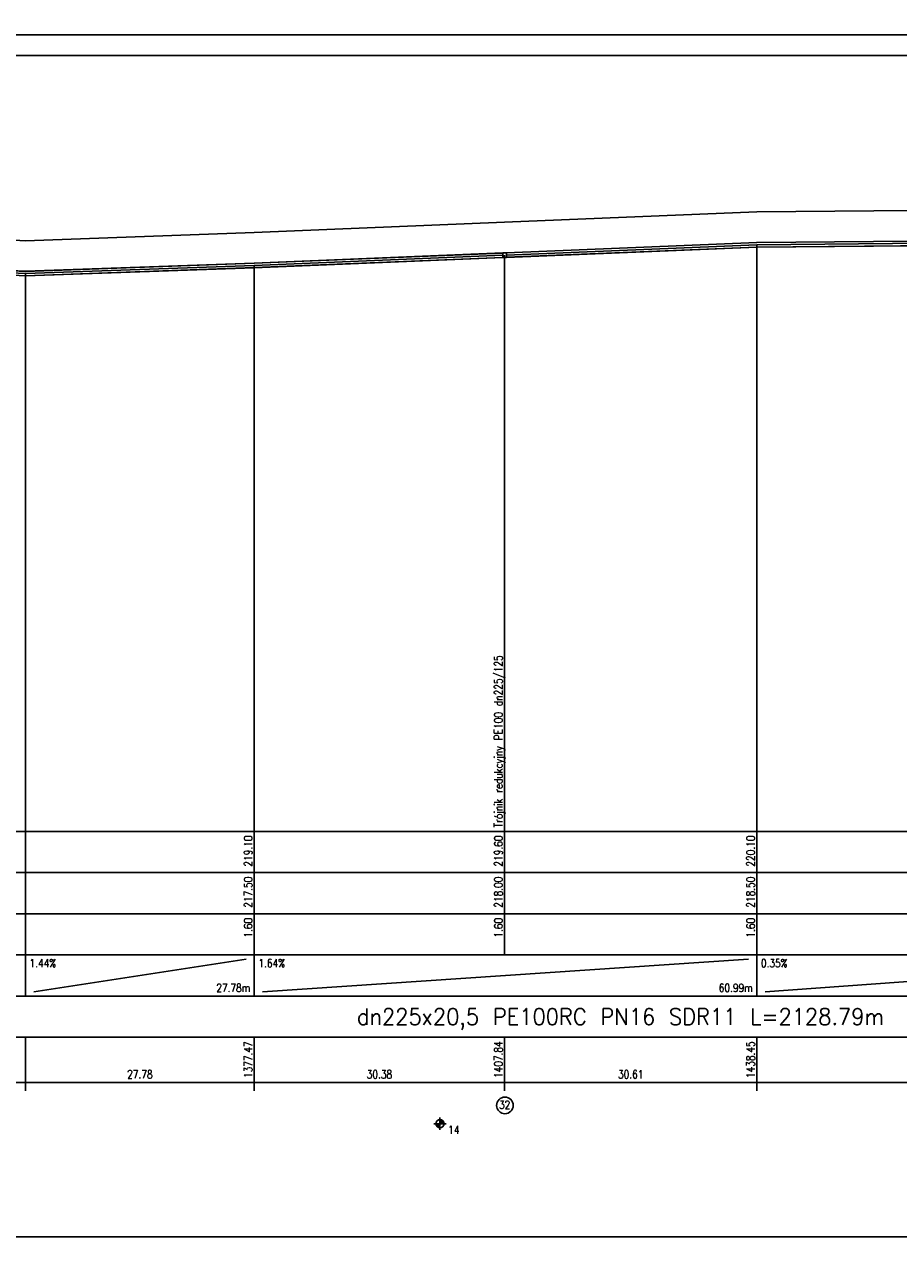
# Model space of a CAD drawing. Extents: x 122 to 1445, y -293 to 2085.
# Tile 21 of 38: x 558 to 770, y 897 to 1194. Entities that reach past the tile are written whole.
import ezdxf
from ezdxf.enums import TextEntityAlignment as Align

# ---------------------------------------------------------------- set-up
doc = ezdxf.new("R2010")
doc.units = 0
doc.header["$LTSCALE"] = 0.2
doc.header["$MEASUREMENT"] = 0
doc.layers.get('0').update_dxf_attribs({"color": 8, "linetype": 'CONTINUOUS'})
for name, color, linetype in [('Liczby', 7, 'CONTINUOUS'), ('Linie_tabeli', 7, 'CONTINUOUS'), ('Odcinki', 7, 'CONTINUOUS'), ('Opis_PZ', 7, 'CONTINUOUS'), ('Osie', 7, 'CONTINUOUS'), ('Teren_istn', 3, 'CONTINUOUS'), ('warstwa_nr_0', 8, 'CONTINUOUS'), ('Wezly', 7, 'CONTINUOUS')]:
    doc.layers.add(name, color=color, linetype=linetype)
doc.styles.get("Standard").update_dxf_attribs({"font": 'txt.shx'})

msp = doc.modelspace()

# ---------------------------------------------------------------- linework, layer by layer
msp.add_line((121.68012, 1191.76042), (1321.68012, 1191.76042))
at = {"layer": 'Liczby'}
for p, q in [((657.32151, 927.23279), (660.32151, 927.23279)), ((657.82391, 927.16299), (659.81911, 927.30259)), ((657.83121, 927.09359), (659.81181, 927.37199)), ((657.84341, 927.02489), (659.79961, 927.44069)), ((657.86021, 926.95719), (659.78281, 927.50839)), ((657.88181, 926.89079), (659.76121, 927.57479)), ((657.90801, 926.82609), (659.73501, 927.63949)), ((657.93861, 926.76329), (659.70441, 927.70229)), ((657.97351, 926.70289), (659.66951, 927.76269)), ((658.01251, 926.64499), (659.63051, 927.82059)), ((658.05551, 926.58999), (659.58751, 927.87559)), ((658.10221, 926.53809), (659.54081, 927.92749)), ((658.15241, 926.48969), (659.49061, 927.97589)), ((658.20581, 926.44479), (659.43721, 928.02079)), ((658.26231, 926.40379), (659.38071, 928.06179)), ((658.32151, 926.36679), (659.32151, 928.09879)), ((658.38311, 926.33399), (659.25991, 928.13159)), ((658.44691, 926.30559), (659.19611, 928.15999)), ((658.51251, 926.28169), (659.13051, 928.18389)), ((658.57961, 926.26249), (659.06341, 928.20309)), ((658.64791, 926.24799), (658.99511, 928.21759)), ((658.71701, 926.23829), (658.92601, 928.22729)), ((658.78661, 926.23339), (658.85641, 928.23219)), ((658.82151, 928.73279), (658.82151, 925.73279))]:
    msp.add_line(p, q, dxfattribs=at)
msp.add_circle((658.82151, 927.23279), 1, dxfattribs=at)
at = {"layer": 'Linie_tabeli'}
for p, q in [((262.90811, 998.23279), (1199.21651, 998.23279)), ((558.20081, 998.23279), (558.20081, 968.23279)), ((613.75561, 998.23279), (613.75561, 968.23279)), ((674.50841, 998.23279), (674.50841, 968.23279)), ((735.72911, 998.23279), (735.72911, 968.23279)), ((262.90811, 988.23279), (1199.21651, 988.23279)), ((262.90811, 978.23279), (1199.21651, 978.23279)), ((262.90811, 968.23279), (1199.21651, 968.23279)), ((558.20081, 968.23279), (558.20081, 958.23279)), ((560.20081, 959.23279), (611.75561, 967.23279)), ((613.75561, 968.23279), (613.75561, 958.23279)), ((615.75561, 959.23279), (733.72911, 967.23279)), ((735.72911, 968.23279), (735.72911, 958.23279)), ((737.72911, 959.23279), (847.25351, 967.23279)), ((262.90811, 958.23279), (1199.21651, 958.23279)), ((262.90811, 948.23279), (1199.21651, 948.23279)), ((558.20081, 948.23279), (558.20081, 935.23279)), ((613.75561, 948.23279), (613.75561, 935.23279)), ((674.50841, 948.23279), (674.50841, 935.23279)), ((735.72911, 948.23279), (735.72911, 935.23279)), ((262.90811, 937.23279), (1199.21651, 937.23279))]:
    msp.add_line(p, q, dxfattribs=at)
msp.add_lwpolyline([(146.68012, 899.76042), (1318.43162, 899.76042), (1318.43162, 1186.76042), (146.68012, 1186.76042)], close=True, dxfattribs=at)
for points in [[(674.50841, 998.23279), (674.50841, 1138.22319)], [(735.72911, 998.23279), (735.72911, 1140.73279)], [(613.75561, 998.23279), (613.75561, 1135.73279)], [(558.20081, 998.23279), (558.20081, 1133.73279)]]:
    msp.add_lwpolyline(points, dxfattribs=at)
msp.add_circle((674.60395, 931.68185), 2.02278, dxfattribs=at)
at = {"layer": 'Odcinki'}
for points in [[(674.93701, 1138.77649), (735.72911, 1141.26849), (735.72911, 1141.29529), (674.93701, 1138.80329)], [(735.72911, 1141.26849), (849.03921, 1142.26659), (849.03921, 1142.29339), (735.72911, 1141.29529)], [(735.72911, 1140.19709), (849.03921, 1141.19519), (849.03921, 1141.16839), (735.72911, 1140.17029)], [(613.75561, 1136.26849), (674.07991, 1138.74139), (674.07991, 1138.76809), (613.75561, 1136.29529)], [(674.93701, 1137.70509), (735.72911, 1140.19709), (735.72911, 1140.17029), (674.93701, 1137.67829)], [(558.20081, 1134.26849), (613.75561, 1136.26849), (613.75561, 1136.29529), (558.20081, 1134.29529)], [(558.20081, 1133.19709), (613.75561, 1135.19709), (613.75561, 1135.17029), (558.20081, 1133.17029)], [(613.75561, 1135.19709), (674.07991, 1137.66989), (674.07991, 1137.64309), (613.75561, 1135.17029)], [(548.88141, 1134.74649), (558.20081, 1134.26849), (558.20081, 1134.29529), (548.88141, 1134.77329)], [(548.88141, 1133.67509), (558.20081, 1133.19709), (558.20081, 1133.17029), (548.88141, 1133.64829)]]:
    msp.add_lwpolyline(points, close=True, dxfattribs=at)
at = {"layer": 'Osie'}
for p, q in [((735.72911, 1140.73279), (849.03921, 1141.73089)), ((613.75561, 1135.73279), (674.07991, 1138.20559)), ((674.93701, 1138.24079), (735.72911, 1140.73279)), ((558.20081, 1133.73279), (613.75561, 1135.73279)), ((548.88141, 1134.21079), (558.20081, 1133.73279))]:
    msp.add_line(p, q, dxfattribs=at)
at = {"layer": 'Teren_istn'}
msp.add_lwpolyline([(262.90811, 1137.23279), (266.51811, 1137.23279), (348.43841, 1137.87809), (393.46261, 1138.23279), (431.78921, 1135.23279), (463.35161, 1138.23279), (477.24901, 1139.08739), (487.74401, 1139.73279), (521.91131, 1141.13979), (527.02551, 1141.35039), (529.84311, 1141.46639), (548.45291, 1142.23279), (558.20081, 1141.73279), (613.75561, 1143.73279), (674.50841, 1146.22319), (735.72911, 1148.73279), (849.25351, 1149.73279), (853.49531, 1149.73279), (935.71241, 1150.23279), (995.3692, 1151.69655)], dxfattribs=at)
at = {"layer": 'warstwa_nr_0'}
for points in [[(121.68012, 1191.76042), (1221.37834, 1191.76042), (1221.37834, 1488.76042), (121.68012, 1488.76042)], [(121.68012, 894.76042), (1321.17346, 894.76042), (1321.17346, 1191.76042), (121.68012, 1191.76042)]]:
    msp.add_lwpolyline(points, close=True, dxfattribs=at)
at = {"layer": 'Wezly'}
for p, q in [((674.50841, 1138.78569), (674.07991, 1138.76809)), ((674.07991, 1138.76809), (674.07991, 1137.64309)), ((674.50841, 1138.75889), (674.07991, 1138.74139)), ((674.93701, 1138.80329), (674.50841, 1138.78569)), ((674.93701, 1138.77649), (674.50841, 1138.75889)), ((674.93701, 1137.67829), (674.93701, 1138.80329)), ((674.07991, 1137.66989), (674.50841, 1137.68749)), ((674.07991, 1137.64309), (674.50841, 1137.66069)), ((674.50841, 1137.68749), (674.93701, 1137.70509)), ((674.50841, 1137.66069), (674.93701, 1137.67829))]:
    msp.add_line(p, q, dxfattribs=at)

# ---------------------------------------------------------------- texts
at = {"layer": 'Liczby', "width": 0.8}
for s, p in [('219.10', (613.25561, 997.23279)), ('219.60', (674.00841, 997.23279)), ('220.10', (735.22911, 997.23279)), ('217.50', (613.25561, 987.23279)), ('218.00', (674.00841, 987.23279)), ('218.50', (735.22911, 987.23279)), ('1.60', (613.25561, 977.23279)), ('1.60', (674.00841, 977.23279)), ('1.60', (735.22911, 977.23279)), ('1377.47', (613.25561, 947.23279)), ('1407.84', (674.00841, 947.23279)), ('1438.45', (735.22911, 947.23279))]:
    msp.add_text(s, height=2, rotation=90, dxfattribs=at).set_placement(p, align=Align.RIGHT)
for s, p in [('1.44%', (559.20081, 965.23279)), ('1.64%', (614.75561, 965.23279)), ('0.35%', (736.72911, 965.23279)), ('14', (660.82151, 924.73279))]:
    msp.add_text(s, height=2, dxfattribs=at).set_placement(p)
for s, p in [('27.78m', (612.75561, 959.23279)), ('60.99m', (734.72911, 959.23279))]:
    msp.add_text(s, height=2, dxfattribs=at).set_placement(p, align=Align.RIGHT)
at = {"layer": 'Liczby', "width": 0.880734}
msp.add_text('dn225x20,5 PE100RC PN16 SDR11 L=2128.79m', height=4, dxfattribs=at).set_placement((638.66561, 951.23279), (766.66561, 951.23279), align=Align.FIT)
at = {"layer": 'Liczby', "width": 0.8}
for s, p in [('27.78', (585.97821, 938.23279)), ('30.38', (644.13201, 938.23279)), ('30.61', (705.11881, 938.23279)), ('32', (674.50841, 930.80581))]:
    msp.add_text(s, height=2, dxfattribs=at).set_placement(p, align=Align.CENTER)
at = {"layer": 'Opis_PZ', "width": 0.8}
msp.add_text('Trójnik redukcyjny PE100 dn225/125', height=2, rotation=90, dxfattribs=at).set_placement((674.00841, 999.23279))

doc.saveas('drawing.dxf')
